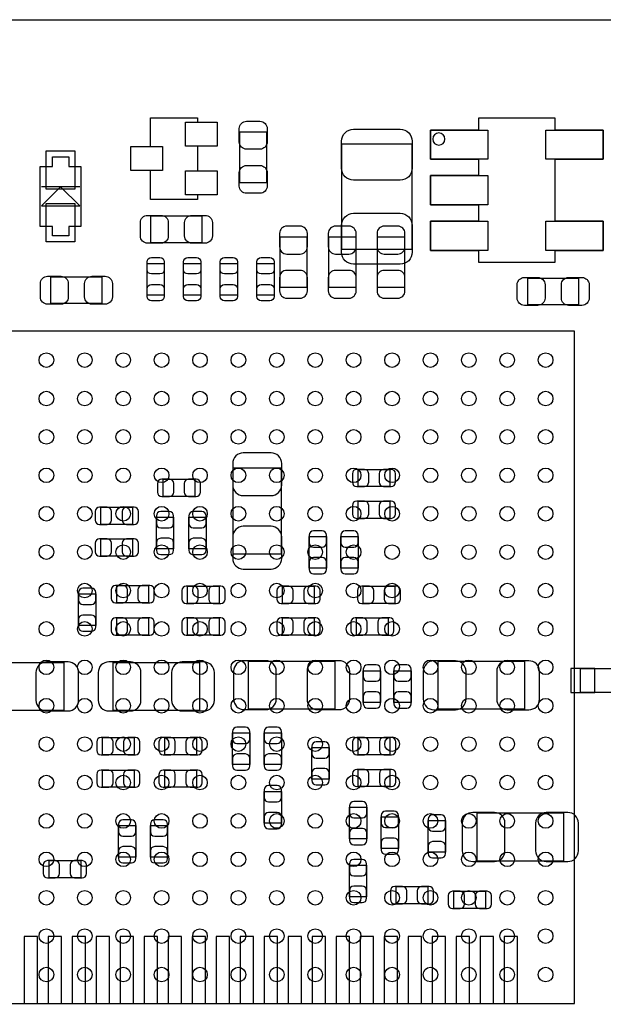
# Model space of a CAD drawing. Extents: x 7.2 to 74.8, y 34 to 67.
# Tile 6 of 7: x 50.1 to 62.3, y 46.5 to 67. Entities that reach past the tile are written whole.
import ezdxf

# ---------------------------------------------------------------- set-up
doc = ezdxf.new("R2010")
doc.units = 0
for name, color, linetype in [('BG_OUTLINE', 3, 'CONTINUOUS'), ('PG_ASSEMBLY_BOTTOM', 140, 'CONTINUOUS'), ('PG_ASSEMBLY_TOP', 140, 'CONTINUOUS'), ('PIN_BOTTOM', 2, 'CONTINUOUS'), ('PIN_TOP', 160, 'CONTINUOUS')]:
    doc.layers.add(name, color=color, linetype=linetype)

msp = doc.modelspace()

# ---------------------------------------------------------------- linework, layer by layer
at = {"layer": 'BG_OUTLINE'}
msp.add_lwpolyline([(74.799952, 55.992776, 0.414214), (72.800972, 53.993796, 0.414214), (74.799952, 51.994816), (74.799952, 33.993836), (23.949152, 33.993836), (23.949152, 37.493956, 0.414214), (23.451312, 37.994336, 0.414214), (22.950932, 37.493956), (22.950932, 33.993836), (7.200392, 33.993836), (7.200392, 51.994816, 0.414214), (9.199372, 53.993796, 0.414214), (7.200392, 55.992776), (7.199884, 66.987928), (74.799952, 66.987928)], format="xyb", close=True, dxfattribs=at)
at = {"layer": 'PG_ASSEMBLY_BOTTOM'}
for points in [[(56.1213, 62.466474), (56.1213, 61.406278), (55.561484, 61.406278), (55.561484, 62.466474)], [(57.1373, 62.466474), (57.1373, 61.406278), (56.577484, 61.406278), (56.577484, 62.466474)], [(58.1533, 62.466474), (58.1533, 61.406278), (57.593484, 61.406278), (57.593484, 62.466474)], [(54.58587, 55.853838), (54.58587, 57.653682), (55.586122, 57.653682), (55.586122, 55.853838)], [(57.847738, 57.26049), (57.187846, 57.26049), (57.187846, 57.620662), (57.847738, 57.620662)], [(53.12664, 57.416446), (53.786532, 57.416446), (53.786532, 57.056274), (53.12664, 57.056274)], [(51.83124, 56.832246), (52.491132, 56.832246), (52.491132, 56.472074), (51.83124, 56.472074)], [(57.847738, 56.60009), (57.187846, 56.60009), (57.187846, 56.960262), (57.847738, 56.960262)], [(52.985162, 55.963566), (52.985162, 56.623458), (53.345334, 56.623458), (53.345334, 55.963566)], [(53.660294, 55.963566), (53.660294, 56.623458), (54.020466, 56.623458), (54.020466, 55.963566)], [(56.169306, 55.56123), (56.169306, 56.221122), (56.529478, 56.221122), (56.529478, 55.56123)], [(56.829706, 55.56123), (56.829706, 56.221122), (57.189878, 56.221122), (57.189878, 55.56123)], [(51.83124, 56.171846), (52.491132, 56.171846), (52.491132, 55.811674), (51.83124, 55.811674)], [(52.161948, 55.201312), (52.82184, 55.201312), (52.82184, 54.84114), (52.161948, 54.84114)], [(53.635656, 55.188612), (54.295548, 55.188612), (54.295548, 54.82844), (53.635656, 54.82844)], [(55.61584, 55.18658), (56.275732, 55.18658), (56.275732, 54.826408), (55.61584, 54.826408)], [(57.952132, 54.826408), (57.29224, 54.826408), (57.29224, 55.18658), (57.952132, 55.18658)], [(51.36261, 54.366414), (51.36261, 55.026306), (51.722782, 55.026306), (51.722782, 54.366414)], [(52.161948, 54.52618), (52.82184, 54.52618), (52.82184, 54.166008), (52.161948, 54.166008)], [(53.635656, 54.52618), (54.295548, 54.52618), (54.295548, 54.166008), (53.635656, 54.166008)], [(56.275732, 54.166008), (55.61584, 54.166008), (55.61584, 54.52618), (56.275732, 54.52618)], [(57.155588, 54.52618), (57.81548, 54.52618), (57.81548, 54.166008), (57.155588, 54.166008)], [(51.056286, 52.599082), (49.256442, 52.599082), (49.256442, 53.599334), (51.056286, 53.599334)], [(53.883814, 52.599082), (52.08397, 52.599082), (52.08397, 53.599334), (53.883814, 53.599334)], [(56.703722, 52.624482), (54.903878, 52.624482), (54.903878, 53.624734), (56.703722, 53.624734)], [(58.855864, 53.621686), (60.655708, 53.621686), (60.655708, 52.621434), (58.855864, 52.621434)], [(57.65673, 53.426106), (57.65673, 52.766214), (57.296558, 52.766214), (57.296558, 53.426106)], [(58.29173, 53.426106), (58.29173, 52.766214), (57.931558, 52.766214), (57.931558, 53.426106)], [(62.821312, 52.973224), (61.82106, 52.973224), (61.82106, 53.473096), (62.821312, 53.473096)], [(54.5719, 51.470814), (54.5719, 52.130706), (54.932072, 52.130706), (54.932072, 51.470814)], [(55.2323, 51.470814), (55.2323, 52.130706), (55.592472, 52.130706), (55.592472, 51.470814)], [(51.862482, 52.032408), (52.522374, 52.032408), (52.522374, 51.672236), (51.862482, 51.672236)], [(53.82006, 51.672236), (53.160168, 51.672236), (53.160168, 52.032408), (53.82006, 52.032408)], [(57.19064, 52.031646), (57.850532, 52.031646), (57.850532, 51.671474), (57.19064, 51.671474)], [(56.583072, 51.825906), (56.583072, 51.166014), (56.2229, 51.166014), (56.2229, 51.825906)], [(51.862482, 51.357276), (52.522374, 51.357276), (52.522374, 50.997104), (51.862482, 50.997104)], [(53.82006, 50.997104), (53.160168, 50.997104), (53.160168, 51.357276), (53.82006, 51.357276)], [(57.19064, 51.371246), (57.850532, 51.371246), (57.850532, 51.011074), (57.19064, 51.011074)], [(55.592472, 50.911506), (55.592472, 50.251614), (55.2323, 50.251614), (55.2323, 50.911506)], [(57.0103, 49.921414), (57.0103, 50.581306), (57.370472, 50.581306), (57.370472, 49.921414)], [(59.666378, 50.461926), (61.466222, 50.461926), (61.466222, 49.461674), (59.666378, 49.461674)], [(58.028586, 50.380646), (58.028586, 49.720754), (57.668414, 49.720754), (57.668414, 50.380646)], [(58.646314, 49.644554), (58.646314, 50.304446), (59.006486, 50.304446), (59.006486, 49.644554)], [(52.559712, 50.200306), (52.559712, 49.540414), (52.19954, 49.540414), (52.19954, 50.200306)], [(53.220112, 50.200306), (53.220112, 49.540414), (52.85994, 49.540414), (52.85994, 50.200306)], [(50.749454, 49.468786), (51.409346, 49.468786), (51.409346, 49.108614), (50.749454, 49.108614)], [(57.00522, 48.714914), (57.00522, 49.374806), (57.365392, 49.374806), (57.365392, 48.714914)], [(57.979564, 48.929036), (58.639456, 48.929036), (58.639456, 48.568864), (57.979564, 48.568864)], [(59.844686, 48.469804), (59.184794, 48.469804), (59.184794, 48.829976), (59.844686, 48.829976)]]:
    msp.add_lwpolyline(points, close=True, dxfattribs=at)
at = {"layer": 'PG_ASSEMBLY_TOP'}
for points in [[(52.861972, 63.244476), (52.861972, 63.84544), (52.45227, 63.84544), (52.45227, 64.345312), (52.861972, 64.345312), (52.861972, 64.946276), (53.842412, 64.946276), (53.842412, 64.853312), (54.252114, 64.853312), (54.252114, 64.35344), (53.842412, 64.35344), (53.842412, 63.837312), (54.252114, 63.837312), (54.252114, 63.33744), (53.842412, 63.33744), (53.842412, 63.244476)], [(59.693556, 64.9351), (59.693556, 64.689736), (58.69686, 64.689736), (58.69686, 64.080136), (59.693556, 64.080136), (59.693556, 63.739776), (58.69686, 63.739776), (58.69686, 63.130176), (59.693556, 63.130176), (59.693556, 62.789816), (58.69686, 62.789816), (58.69686, 62.180216), (59.693556, 62.180216), (59.693556, 61.934852), (61.293756, 61.934852), (61.293756, 62.180216), (62.290452, 62.180216), (62.290452, 62.789816), (61.293756, 62.789816), (61.293756, 64.080136), (62.290452, 64.080136), (62.290452, 64.689736), (61.293756, 64.689736), (61.293756, 64.9351)], [(54.723284, 64.650874), (55.2831, 64.650874), (55.2831, 63.590678), (54.723284, 63.590678)], [(56.849518, 64.39916), (58.30951, 64.39916), (58.30951, 62.199012), (56.849518, 62.199012)], [(51.159918, 64.132968), (51.159918, 63.93307), (51.414934, 63.93307), (51.414934, 62.682882), (51.159918, 62.682882), (51.159918, 62.482984), (50.820066, 62.482984), (50.820066, 62.682882), (50.56505, 62.682882), (50.56505, 63.93307), (50.820066, 63.93307), (50.820066, 64.132968)], [(52.872894, 62.342268), (52.872894, 62.902084), (53.93309, 62.902084), (53.93309, 62.342268)], [(53.151278, 61.25083), (52.791106, 61.25083), (52.791106, 61.910722), (53.151278, 61.910722)], [(53.913278, 61.25083), (53.553106, 61.25083), (53.553106, 61.910722), (53.913278, 61.910722)], [(54.675278, 61.25083), (54.315106, 61.25083), (54.315106, 61.910722), (54.675278, 61.910722)], [(55.437278, 61.25083), (55.077106, 61.25083), (55.077106, 61.910722), (55.437278, 61.910722)], [(51.85029, 61.632084), (51.85029, 61.072268), (50.790094, 61.072268), (50.790094, 61.632084)], [(61.78169, 61.606684), (61.78169, 61.046868), (60.721494, 61.046868), (60.721494, 61.606684)], [(61.694314, 46.496224), (61.694314, 60.496196), (47.694342, 60.496196), (47.694342, 46.496224)]]:
    msp.add_lwpolyline(points, close=True, dxfattribs=at)
msp.add_lwpolyline([(58.995056, 64.501776, 1), (58.741056, 64.501776, 1), (58.995056, 64.501776)], format="xyb", dxfattribs=at)
for points in [[(51.390042, 63.507874), (50.589942, 63.507874)], [(51.390042, 63.108078), (50.989992, 63.507874), (50.589942, 63.108078), (51.390042, 63.108078)]]:
    msp.add_lwpolyline(points, dxfattribs=at)
at = {"layer": 'PIN_BOTTOM'}
for points in [[(55.551324, 62.536324), (55.551324, 62.256416, 0.414846), (55.701438, 62.106302), (55.981346, 62.106302, 0.414846), (56.13146, 62.256416), (56.13146, 62.536324, 0.414846), (55.981346, 62.686438), (55.701438, 62.686438, 0.414846)], [(56.567324, 62.536324), (56.567324, 62.256416, 0.414846), (56.717438, 62.106302), (56.997346, 62.106302, 0.414846), (57.14746, 62.256416), (57.14746, 62.536324, 0.414846), (56.997346, 62.686438), (56.717438, 62.686438, 0.414846)], [(57.583324, 62.536324), (57.583324, 62.256416, 0.414846), (57.733438, 62.106302), (58.013346, 62.106302, 0.414846), (58.16346, 62.256416), (58.16346, 62.536324, 0.414846), (58.013346, 62.686438), (57.733438, 62.686438, 0.414846)], [(56.13146, 61.336428), (56.13146, 61.616336, 0.414846), (55.981346, 61.76645), (55.701438, 61.76645, 0.414846), (55.551324, 61.616336), (55.551324, 61.336428, 0.414846), (55.701438, 61.186314), (55.981346, 61.186314, 0.414846)], [(57.14746, 61.336428), (57.14746, 61.616336, 0.414846), (56.997346, 61.76645), (56.717438, 61.76645, 0.414846), (56.567324, 61.616336), (56.567324, 61.336428, 0.414846), (56.717438, 61.186314), (56.997346, 61.186314, 0.414846)], [(58.16346, 61.336428), (58.16346, 61.616336, 0.414846), (58.013346, 61.76645), (57.733438, 61.76645, 0.414846), (57.583324, 61.616336), (57.583324, 61.336428, 0.414846), (57.733438, 61.186314), (58.013346, 61.186314, 0.414846)], [(54.575964, 57.743852), (54.575964, 57.293764, 0.414414), (54.795928, 57.0738), (55.376064, 57.0738, 0.414414), (55.596028, 57.293764), (55.596028, 57.743852, 0.414414), (55.376064, 57.963816), (54.795928, 57.963816, 0.414414)], [(57.157874, 57.26049), (57.317894, 57.26049, 0.413587), (57.40781, 57.35066), (57.40781, 57.530492, 0.413587), (57.317894, 57.620662), (57.157874, 57.620662, 0.413587), (57.067958, 57.530492), (57.067958, 57.35066, 0.413587)], [(57.87771, 57.620662), (57.71769, 57.620662, 0.413587), (57.627774, 57.530492), (57.627774, 57.35066, 0.413587), (57.71769, 57.26049), (57.87771, 57.26049, 0.413587), (57.967626, 57.35066), (57.967626, 57.530492, 0.413587)], [(53.096668, 57.056274), (53.256688, 57.056274, 0.413587), (53.346604, 57.146444), (53.346604, 57.326276, 0.413587), (53.256688, 57.416446), (53.096668, 57.416446, 0.413587), (53.006752, 57.326276), (53.006752, 57.146444, 0.413587)], [(53.816504, 57.416446), (53.656484, 57.416446, 0.413587), (53.566568, 57.326276), (53.566568, 57.146444, 0.413587), (53.656484, 57.056274), (53.816504, 57.056274, 0.413587), (53.90642, 57.146444), (53.90642, 57.326276, 0.413587)], [(51.801268, 56.472074), (51.961288, 56.472074, 0.413587), (52.051204, 56.562244), (52.051204, 56.742076, 0.413587), (51.961288, 56.832246), (51.801268, 56.832246, 0.413587), (51.711352, 56.742076), (51.711352, 56.562244, 0.413587)], [(52.521104, 56.832246), (52.361084, 56.832246, 0.413587), (52.271168, 56.742076), (52.271168, 56.562244, 0.413587), (52.361084, 56.472074), (52.521104, 56.472074, 0.413587), (52.61102, 56.562244), (52.61102, 56.742076, 0.413587)], [(57.157874, 56.60009), (57.317894, 56.60009, 0.413587), (57.40781, 56.69026), (57.40781, 56.870092, 0.413587), (57.317894, 56.960262), (57.157874, 56.960262, 0.413587), (57.067958, 56.870092), (57.067958, 56.69026, 0.413587)], [(57.87771, 56.960262), (57.71769, 56.960262, 0.413587), (57.627774, 56.870092), (57.627774, 56.69026, 0.413587), (57.71769, 56.60009), (57.87771, 56.60009, 0.413587), (57.967626, 56.69026), (57.967626, 56.870092, 0.413587)], [(52.985162, 56.65343), (52.985162, 56.49341, 0.413587), (53.075332, 56.403494), (53.255164, 56.403494, 0.413587), (53.345334, 56.49341), (53.345334, 56.65343, 0.413587), (53.255164, 56.743346), (53.075332, 56.743346, 0.413587)], [(53.660294, 56.65343), (53.660294, 56.49341, 0.413587), (53.750464, 56.403494), (53.930296, 56.403494, 0.413587), (54.020466, 56.49341), (54.020466, 56.65343, 0.413587), (53.930296, 56.743346), (53.750464, 56.743346, 0.413587)], [(55.596028, 55.763668), (55.596028, 56.213756, 0.414414), (55.376064, 56.43372), (54.795928, 56.43372, 0.414414), (54.575964, 56.213756), (54.575964, 55.763668, 0.414414), (54.795928, 55.543704), (55.376064, 55.543704, 0.414414)], [(56.169306, 56.251094), (56.169306, 56.091074, 0.413587), (56.259476, 56.001158), (56.439308, 56.001158, 0.413587), (56.529478, 56.091074), (56.529478, 56.251094, 0.413587), (56.439308, 56.34101), (56.259476, 56.34101, 0.413587)], [(56.829706, 56.251094), (56.829706, 56.091074, 0.413587), (56.919876, 56.001158), (57.099708, 56.001158, 0.413587), (57.189878, 56.091074), (57.189878, 56.251094, 0.413587), (57.099708, 56.34101), (56.919876, 56.34101, 0.413587)], [(51.801268, 55.811674), (51.961288, 55.811674, 0.413587), (52.051204, 55.901844), (52.051204, 56.081676, 0.413587), (51.961288, 56.171846), (51.801268, 56.171846, 0.413587), (51.711352, 56.081676), (51.711352, 55.901844, 0.413587)], [(52.521104, 56.171846), (52.361084, 56.171846, 0.413587), (52.271168, 56.081676), (52.271168, 55.901844, 0.413587), (52.361084, 55.811674), (52.521104, 55.811674, 0.413587), (52.61102, 55.901844), (52.61102, 56.081676, 0.413587)], [(53.345334, 55.933594), (53.345334, 56.093614, 0.413587), (53.255164, 56.18353), (53.075332, 56.18353, 0.413587), (52.985162, 56.093614), (52.985162, 55.933594, 0.413587), (53.075332, 55.843678), (53.255164, 55.843678, 0.413587)], [(54.020466, 55.933594), (54.020466, 56.093614, 0.413587), (53.930296, 56.18353), (53.750464, 56.18353, 0.413587), (53.660294, 56.093614), (53.660294, 55.933594, 0.413587), (53.750464, 55.843678), (53.930296, 55.843678, 0.413587)], [(56.529478, 55.531258), (56.529478, 55.691278, 0.413587), (56.439308, 55.781194), (56.259476, 55.781194, 0.413587), (56.169306, 55.691278), (56.169306, 55.531258, 0.413587), (56.259476, 55.441342), (56.439308, 55.441342, 0.413587)], [(57.189878, 55.531258), (57.189878, 55.691278, 0.413587), (57.099708, 55.781194), (56.919876, 55.781194, 0.413587), (56.829706, 55.691278), (56.829706, 55.531258, 0.413587), (56.919876, 55.441342), (57.099708, 55.441342, 0.413587)], [(52.131976, 54.84114), (52.291996, 54.84114, 0.413587), (52.381912, 54.93131), (52.381912, 55.111142, 0.413587), (52.291996, 55.201312), (52.131976, 55.201312, 0.413587), (52.04206, 55.111142), (52.04206, 54.93131, 0.413587)], [(52.851812, 55.201312), (52.691792, 55.201312, 0.413587), (52.601876, 55.111142), (52.601876, 54.93131, 0.413587), (52.691792, 54.84114), (52.851812, 54.84114, 0.413587), (52.941728, 54.93131), (52.941728, 55.111142, 0.413587)], [(53.605684, 54.82844), (53.765704, 54.82844, 0.413587), (53.85562, 54.91861), (53.85562, 55.098442, 0.413587), (53.765704, 55.188612), (53.605684, 55.188612, 0.413587), (53.515768, 55.098442), (53.515768, 54.91861, 0.413587)], [(54.32552, 55.188612), (54.1655, 55.188612, 0.413587), (54.075584, 55.098442), (54.075584, 54.91861, 0.413587), (54.1655, 54.82844), (54.32552, 54.82844, 0.413587), (54.415436, 54.91861), (54.415436, 55.098442, 0.413587)], [(55.585868, 54.826408), (55.745888, 54.826408, 0.413587), (55.835804, 54.916578), (55.835804, 55.09641, 0.413587), (55.745888, 55.18658), (55.585868, 55.18658, 0.413587), (55.495952, 55.09641), (55.495952, 54.916578, 0.413587)], [(56.305704, 55.18658), (56.145684, 55.18658, 0.413587), (56.055768, 55.09641), (56.055768, 54.916578, 0.413587), (56.145684, 54.826408), (56.305704, 54.826408, 0.413587), (56.39562, 54.916578), (56.39562, 55.09641, 0.413587)], [(57.262268, 54.826408), (57.422288, 54.826408, 0.413587), (57.512204, 54.916578), (57.512204, 55.09641, 0.413587), (57.422288, 55.18658), (57.262268, 55.18658, 0.413587), (57.172352, 55.09641), (57.172352, 54.916578, 0.413587)], [(57.982104, 55.18658), (57.822084, 55.18658, 0.413587), (57.732168, 55.09641), (57.732168, 54.916578, 0.413587), (57.822084, 54.826408), (57.982104, 54.826408, 0.413587), (58.07202, 54.916578), (58.07202, 55.09641, 0.413587)], [(51.36261, 55.056278), (51.36261, 54.896258, 0.413587), (51.45278, 54.806342), (51.632612, 54.806342, 0.413587), (51.722782, 54.896258), (51.722782, 55.056278, 0.413587), (51.632612, 55.146194), (51.45278, 55.146194, 0.413587)], [(51.722782, 54.336442), (51.722782, 54.496462, 0.413587), (51.632612, 54.586378), (51.45278, 54.586378, 0.413587), (51.36261, 54.496462), (51.36261, 54.336442, 0.413587), (51.45278, 54.246526), (51.632612, 54.246526, 0.413587)], [(52.131976, 54.166008), (52.291996, 54.166008, 0.413587), (52.381912, 54.256178), (52.381912, 54.43601, 0.413587), (52.291996, 54.52618), (52.131976, 54.52618, 0.413587), (52.04206, 54.43601), (52.04206, 54.256178, 0.413587)], [(52.851812, 54.52618), (52.691792, 54.52618, 0.413587), (52.601876, 54.43601), (52.601876, 54.256178, 0.413587), (52.691792, 54.166008), (52.851812, 54.166008, 0.413587), (52.941728, 54.256178), (52.941728, 54.43601, 0.413587)], [(53.605684, 54.166008), (53.765704, 54.166008, 0.413587), (53.85562, 54.256178), (53.85562, 54.43601, 0.413587), (53.765704, 54.52618), (53.605684, 54.52618, 0.413587), (53.515768, 54.43601), (53.515768, 54.256178, 0.413587)], [(54.32552, 54.52618), (54.1655, 54.52618, 0.413587), (54.075584, 54.43601), (54.075584, 54.256178, 0.413587), (54.1655, 54.166008), (54.32552, 54.166008, 0.413587), (54.415436, 54.256178), (54.415436, 54.43601, 0.413587)], [(55.585868, 54.166008), (55.745888, 54.166008, 0.413587), (55.835804, 54.256178), (55.835804, 54.43601, 0.413587), (55.745888, 54.52618), (55.585868, 54.52618, 0.413587), (55.495952, 54.43601), (55.495952, 54.256178, 0.413587)], [(56.305704, 54.52618), (56.145684, 54.52618, 0.413587), (56.055768, 54.43601), (56.055768, 54.256178, 0.413587), (56.145684, 54.166008), (56.305704, 54.166008, 0.413587), (56.39562, 54.256178), (56.39562, 54.43601, 0.413587)], [(57.125616, 54.166008), (57.285636, 54.166008, 0.413587), (57.375552, 54.256178), (57.375552, 54.43601, 0.413587), (57.285636, 54.52618), (57.125616, 54.52618, 0.413587), (57.0357, 54.43601), (57.0357, 54.256178, 0.413587)], [(57.845452, 54.52618), (57.685432, 54.52618, 0.413587), (57.595516, 54.43601), (57.595516, 54.256178, 0.413587), (57.685432, 54.166008), (57.845452, 54.166008, 0.413587), (57.935368, 54.256178), (57.935368, 54.43601, 0.413587)], [(51.146456, 53.60924), (50.696368, 53.60924, 0.414414), (50.476404, 53.389276), (50.476404, 52.80914, 0.414414), (50.696368, 52.589176), (51.146456, 52.589176, 0.414414), (51.36642, 52.80914), (51.36642, 53.389276, 0.414414)], [(51.9938, 52.589176), (52.443888, 52.589176, 0.414414), (52.663852, 52.80914), (52.663852, 53.389276, 0.414414), (52.443888, 53.60924), (51.9938, 53.60924, 0.414414), (51.773836, 53.389276), (51.773836, 52.80914, 0.414414)], [(53.973984, 53.60924), (53.523896, 53.60924, 0.414414), (53.303932, 53.389276), (53.303932, 52.80914, 0.414414), (53.523896, 52.589176), (53.973984, 52.589176, 0.414414), (54.193948, 52.80914), (54.193948, 53.389276, 0.414414)], [(54.813708, 52.614576), (55.263796, 52.614576, 0.414414), (55.48376, 52.83454), (55.48376, 53.414676, 0.414414), (55.263796, 53.63464), (54.813708, 53.63464, 0.414414), (54.593744, 53.414676), (54.593744, 52.83454, 0.414414)], [(56.793892, 53.63464), (56.343804, 53.63464, 0.414414), (56.12384, 53.414676), (56.12384, 52.83454, 0.414414), (56.343804, 52.614576), (56.793892, 52.614576, 0.414414), (57.013856, 52.83454), (57.013856, 53.414676, 0.414414)], [(57.296558, 53.456078), (57.296558, 53.296058, 0.413587), (57.386728, 53.206142), (57.56656, 53.206142, 0.413587), (57.65673, 53.296058), (57.65673, 53.456078, 0.413587), (57.56656, 53.545994), (57.386728, 53.545994, 0.413587)], [(57.931558, 53.456078), (57.931558, 53.296058, 0.413587), (58.021728, 53.206142), (58.20156, 53.206142, 0.413587), (58.29173, 53.296058), (58.29173, 53.456078, 0.413587), (58.20156, 53.545994), (58.021728, 53.545994, 0.413587)], [(58.765694, 52.611528), (59.215782, 52.611528, 0.414414), (59.435746, 52.831492), (59.435746, 53.411628, 0.414414), (59.215782, 53.631592), (58.765694, 53.631592, 0.414414), (58.54573, 53.411628), (58.54573, 52.831492, 0.414414)], [(60.745878, 53.631592), (60.29579, 53.631592, 0.414414), (60.075826, 53.411628), (60.075826, 52.831492, 0.414414), (60.29579, 52.611528), (60.745878, 52.611528, 0.414414), (60.965842, 52.831492), (60.965842, 53.411628, 0.414414)], [(57.65673, 52.736242), (57.65673, 52.896262, 0.413587), (57.56656, 52.986178), (57.386728, 52.986178, 0.413587), (57.296558, 52.896262), (57.296558, 52.736242, 0.413587), (57.386728, 52.646326), (57.56656, 52.646326, 0.413587)], [(58.29173, 52.736242), (58.29173, 52.896262, 0.413587), (58.20156, 52.986178), (58.021728, 52.986178, 0.413587), (57.931558, 52.896262), (57.931558, 52.736242, 0.413587), (58.021728, 52.646326), (58.20156, 52.646326, 0.413587)], [(54.5719, 52.160678), (54.5719, 52.000658, 0.413587), (54.66207, 51.910742), (54.841902, 51.910742, 0.413587), (54.932072, 52.000658), (54.932072, 52.160678, 0.413587), (54.841902, 52.250594), (54.66207, 52.250594, 0.413587)], [(55.2323, 52.160678), (55.2323, 52.000658, 0.413587), (55.32247, 51.910742), (55.502302, 51.910742, 0.413587), (55.592472, 52.000658), (55.592472, 52.160678, 0.413587), (55.502302, 52.250594), (55.32247, 52.250594, 0.413587)], [(51.83251, 51.672236), (51.99253, 51.672236, 0.413587), (52.082446, 51.762406), (52.082446, 51.942238, 0.413587), (51.99253, 52.032408), (51.83251, 52.032408, 0.413587), (51.742594, 51.942238), (51.742594, 51.762406, 0.413587)], [(52.552346, 52.032408), (52.392326, 52.032408, 0.413587), (52.30241, 51.942238), (52.30241, 51.762406, 0.413587), (52.392326, 51.672236), (52.552346, 51.672236, 0.413587), (52.642262, 51.762406), (52.642262, 51.942238, 0.413587)], [(53.130196, 51.672236), (53.290216, 51.672236, 0.413587), (53.380132, 51.762406), (53.380132, 51.942238, 0.413587), (53.290216, 52.032408), (53.130196, 52.032408, 0.413587), (53.04028, 51.942238), (53.04028, 51.762406, 0.413587)], [(53.850032, 52.032408), (53.690012, 52.032408, 0.413587), (53.600096, 51.942238), (53.600096, 51.762406, 0.413587), (53.690012, 51.672236), (53.850032, 51.672236, 0.413587), (53.939948, 51.762406), (53.939948, 51.942238, 0.413587)], [(56.2229, 51.855878), (56.2229, 51.695858, 0.413587), (56.31307, 51.605942), (56.492902, 51.605942, 0.413587), (56.583072, 51.695858), (56.583072, 51.855878, 0.413587), (56.492902, 51.945794), (56.31307, 51.945794, 0.413587)], [(57.160668, 51.671474), (57.320688, 51.671474, 0.413587), (57.410604, 51.761644), (57.410604, 51.941476, 0.413587), (57.320688, 52.031646), (57.160668, 52.031646, 0.413587), (57.070752, 51.941476), (57.070752, 51.761644, 0.413587)], [(57.880504, 52.031646), (57.720484, 52.031646, 0.413587), (57.630568, 51.941476), (57.630568, 51.761644, 0.413587), (57.720484, 51.671474), (57.880504, 51.671474, 0.413587), (57.97042, 51.761644), (57.97042, 51.941476, 0.413587)], [(54.932072, 51.440842), (54.932072, 51.600862, 0.413587), (54.841902, 51.690778), (54.66207, 51.690778, 0.413587), (54.5719, 51.600862), (54.5719, 51.440842, 0.413587), (54.66207, 51.350926), (54.841902, 51.350926, 0.413587)], [(55.592472, 51.440842), (55.592472, 51.600862, 0.413587), (55.502302, 51.690778), (55.32247, 51.690778, 0.413587), (55.2323, 51.600862), (55.2323, 51.440842, 0.413587), (55.32247, 51.350926), (55.502302, 51.350926, 0.413587)], [(51.83251, 50.997104), (51.99253, 50.997104, 0.413587), (52.082446, 51.087274), (52.082446, 51.267106, 0.413587), (51.99253, 51.357276), (51.83251, 51.357276, 0.413587), (51.742594, 51.267106), (51.742594, 51.087274, 0.413587)], [(52.552346, 51.357276), (52.392326, 51.357276, 0.413587), (52.30241, 51.267106), (52.30241, 51.087274, 0.413587), (52.392326, 50.997104), (52.552346, 50.997104, 0.413587), (52.642262, 51.087274), (52.642262, 51.267106, 0.413587)], [(53.130196, 50.997104), (53.290216, 50.997104, 0.413587), (53.380132, 51.087274), (53.380132, 51.267106, 0.413587), (53.290216, 51.357276), (53.130196, 51.357276, 0.413587), (53.04028, 51.267106), (53.04028, 51.087274, 0.413587)], [(53.850032, 51.357276), (53.690012, 51.357276, 0.413587), (53.600096, 51.267106), (53.600096, 51.087274, 0.413587), (53.690012, 50.997104), (53.850032, 50.997104, 0.413587), (53.939948, 51.087274), (53.939948, 51.267106, 0.413587)], [(56.583072, 51.136042), (56.583072, 51.296062, 0.413587), (56.492902, 51.385978), (56.31307, 51.385978, 0.413587), (56.2229, 51.296062), (56.2229, 51.136042, 0.413587), (56.31307, 51.046126), (56.492902, 51.046126, 0.413587)], [(57.160668, 51.011074), (57.320688, 51.011074, 0.413587), (57.410604, 51.101244), (57.410604, 51.281076, 0.413587), (57.320688, 51.371246), (57.160668, 51.371246, 0.413587), (57.070752, 51.281076), (57.070752, 51.101244, 0.413587)], [(57.880504, 51.371246), (57.720484, 51.371246, 0.413587), (57.630568, 51.281076), (57.630568, 51.101244, 0.413587), (57.720484, 51.011074), (57.880504, 51.011074, 0.413587), (57.97042, 51.101244), (57.97042, 51.281076, 0.413587)], [(55.2323, 50.941478), (55.2323, 50.781458, 0.413587), (55.32247, 50.691542), (55.502302, 50.691542, 0.413587), (55.592472, 50.781458), (55.592472, 50.941478, 0.413587), (55.502302, 51.031394), (55.32247, 51.031394, 0.413587)], [(57.0103, 50.611278), (57.0103, 50.451258, 0.413587), (57.10047, 50.361342), (57.280302, 50.361342, 0.413587), (57.370472, 50.451258), (57.370472, 50.611278, 0.413587), (57.280302, 50.701194), (57.10047, 50.701194, 0.413587)], [(55.592472, 50.221642), (55.592472, 50.381662, 0.413587), (55.502302, 50.471578), (55.32247, 50.471578, 0.413587), (55.2323, 50.381662), (55.2323, 50.221642, 0.413587), (55.32247, 50.131726), (55.502302, 50.131726, 0.413587)], [(57.668414, 50.410618), (57.668414, 50.250598, 0.413587), (57.758584, 50.160682), (57.938416, 50.160682, 0.413587), (58.028586, 50.250598), (58.028586, 50.410618, 0.413587), (57.938416, 50.500534), (57.758584, 50.500534, 0.413587)], [(59.576208, 49.451768), (60.026296, 49.451768, 0.414414), (60.24626, 49.671732), (60.24626, 50.251868, 0.414414), (60.026296, 50.471832), (59.576208, 50.471832, 0.414414), (59.356244, 50.251868), (59.356244, 49.671732, 0.414414)], [(61.556392, 50.471832), (61.106304, 50.471832, 0.414414), (60.88634, 50.251868), (60.88634, 49.671732, 0.414414), (61.106304, 49.451768), (61.556392, 49.451768, 0.414414), (61.776356, 49.671732), (61.776356, 50.251868, 0.414414)], [(52.19954, 50.230278), (52.19954, 50.070258, 0.413587), (52.28971, 49.980342), (52.469542, 49.980342, 0.413587), (52.559712, 50.070258), (52.559712, 50.230278, 0.413587), (52.469542, 50.320194), (52.28971, 50.320194, 0.413587)], [(52.85994, 50.230278), (52.85994, 50.070258, 0.413587), (52.95011, 49.980342), (53.129942, 49.980342, 0.413587), (53.220112, 50.070258), (53.220112, 50.230278, 0.413587), (53.129942, 50.320194), (52.95011, 50.320194, 0.413587)], [(58.646314, 50.334418), (58.646314, 50.174398, 0.413587), (58.736484, 50.084482), (58.916316, 50.084482, 0.413587), (59.006486, 50.174398), (59.006486, 50.334418, 0.413587), (58.916316, 50.424334), (58.736484, 50.424334, 0.413587)], [(57.370472, 49.891442), (57.370472, 50.051462, 0.413587), (57.280302, 50.141378), (57.10047, 50.141378, 0.413587), (57.0103, 50.051462), (57.0103, 49.891442, 0.413587), (57.10047, 49.801526), (57.280302, 49.801526, 0.413587)], [(58.028586, 49.690782), (58.028586, 49.850802, 0.413587), (57.938416, 49.940718), (57.758584, 49.940718, 0.413587), (57.668414, 49.850802), (57.668414, 49.690782, 0.413587), (57.758584, 49.600866), (57.938416, 49.600866, 0.413587)], [(59.006486, 49.614582), (59.006486, 49.774602, 0.413587), (58.916316, 49.864518), (58.736484, 49.864518, 0.413587), (58.646314, 49.774602), (58.646314, 49.614582, 0.413587), (58.736484, 49.524666), (58.916316, 49.524666, 0.413587)], [(52.559712, 49.510442), (52.559712, 49.670462, 0.413587), (52.469542, 49.760378), (52.28971, 49.760378, 0.413587), (52.19954, 49.670462), (52.19954, 49.510442, 0.413587), (52.28971, 49.420526), (52.469542, 49.420526, 0.413587)], [(53.220112, 49.510442), (53.220112, 49.670462, 0.413587), (53.129942, 49.760378), (52.95011, 49.760378, 0.413587), (52.85994, 49.670462), (52.85994, 49.510442, 0.413587), (52.95011, 49.420526), (53.129942, 49.420526, 0.413587)], [(50.719482, 49.108614), (50.879502, 49.108614, 0.413587), (50.969418, 49.198784), (50.969418, 49.378616, 0.413587), (50.879502, 49.468786), (50.719482, 49.468786, 0.413587), (50.629566, 49.378616), (50.629566, 49.198784, 0.413587)], [(51.439318, 49.468786), (51.279298, 49.468786, 0.413587), (51.189382, 49.378616), (51.189382, 49.198784, 0.413587), (51.279298, 49.108614), (51.439318, 49.108614, 0.413587), (51.529234, 49.198784), (51.529234, 49.378616, 0.413587)], [(57.00522, 49.404778), (57.00522, 49.244758, 0.413587), (57.09539, 49.154842), (57.275222, 49.154842, 0.413587), (57.365392, 49.244758), (57.365392, 49.404778, 0.413587), (57.275222, 49.494694), (57.09539, 49.494694, 0.413587)], [(57.365392, 48.684942), (57.365392, 48.844962, 0.413587), (57.275222, 48.934878), (57.09539, 48.934878, 0.413587), (57.00522, 48.844962), (57.00522, 48.684942, 0.413587), (57.09539, 48.595026), (57.275222, 48.595026, 0.413587)], [(57.949592, 48.568864), (58.109612, 48.568864, 0.413587), (58.199528, 48.659034), (58.199528, 48.838866, 0.413587), (58.109612, 48.929036), (57.949592, 48.929036, 0.413587), (57.859676, 48.838866), (57.859676, 48.659034, 0.413587)], [(58.669428, 48.929036), (58.509408, 48.929036, 0.413587), (58.419492, 48.838866), (58.419492, 48.659034, 0.413587), (58.509408, 48.568864), (58.669428, 48.568864, 0.413587), (58.759344, 48.659034), (58.759344, 48.838866, 0.413587)], [(59.154822, 48.469804), (59.314842, 48.469804, 0.413587), (59.404758, 48.559974), (59.404758, 48.739806, 0.413587), (59.314842, 48.829976), (59.154822, 48.829976, 0.413587), (59.064906, 48.739806), (59.064906, 48.559974, 0.413587)], [(59.874658, 48.829976), (59.714638, 48.829976, 0.413587), (59.624722, 48.739806), (59.624722, 48.559974, 0.413587), (59.714638, 48.469804), (59.874658, 48.469804, 0.413587), (59.964574, 48.559974), (59.964574, 48.739806, 0.413587)]]:
    msp.add_lwpolyline(points, format="xyb", close=True, dxfattribs=at)
for points in [[(61.621035, 52.973097), (62.121161, 52.973097), (62.121161, 53.473223), (61.621035, 53.473223)], [(50.509932, 47.8917), (50.230532, 47.8917), (50.230532, 46.4947), (50.509932, 46.4947)], [(51.009804, 47.8917), (50.730404, 47.8917), (50.730404, 46.4947), (51.009804, 46.4947)], [(51.509676, 47.8917), (51.230276, 47.8917), (51.230276, 46.4947), (51.509676, 46.4947)], [(52.009548, 47.8917), (51.730148, 47.8917), (51.730148, 46.4947), (52.009548, 46.4947)], [(52.50942, 47.8917), (52.23002, 47.8917), (52.23002, 46.4947), (52.50942, 46.4947)], [(53.009292, 47.8917), (52.729892, 47.8917), (52.729892, 46.4947), (53.009292, 46.4947)], [(53.509164, 47.8917), (53.229764, 47.8917), (53.229764, 46.4947), (53.509164, 46.4947)], [(54.009036, 47.8917), (53.729636, 47.8917), (53.729636, 46.4947), (54.009036, 46.4947)], [(54.508908, 47.8917), (54.229508, 47.8917), (54.229508, 46.4947), (54.508908, 46.4947)], [(55.00878, 47.8917), (54.72938, 47.8917), (54.72938, 46.4947), (55.00878, 46.4947)], [(55.508652, 47.8917), (55.229252, 47.8917), (55.229252, 46.4947), (55.508652, 46.4947)], [(56.008524, 47.8917), (55.729124, 47.8917), (55.729124, 46.4947), (56.008524, 46.4947)], [(56.508396, 47.8917), (56.228996, 47.8917), (56.228996, 46.4947), (56.508396, 46.4947)], [(57.008268, 47.8917), (56.728868, 47.8917), (56.728868, 46.4947), (57.008268, 46.4947)], [(57.50814, 47.8917), (57.22874, 47.8917), (57.22874, 46.4947), (57.50814, 46.4947)], [(58.008012, 47.8917), (57.728612, 47.8917), (57.728612, 46.4947), (58.008012, 46.4947)], [(58.507884, 47.8917), (58.228484, 47.8917), (58.228484, 46.4947), (58.507884, 46.4947)], [(59.007756, 47.8917), (58.728356, 47.8917), (58.728356, 46.4947), (59.007756, 46.4947)], [(59.507628, 47.8917), (59.228228, 47.8917), (59.228228, 46.4947), (59.507628, 46.4947)], [(60.0075, 47.8917), (59.7281, 47.8917), (59.7281, 46.4947), (60.0075, 46.4947)], [(60.507372, 47.8917), (60.227972, 47.8917), (60.227972, 46.4947), (60.507372, 46.4947)]]:
    msp.add_lwpolyline(points, close=True, dxfattribs=at)
at = {"layer": 'PIN_TOP'}
for points in [[(54.252114, 64.35344), (53.592222, 64.35344), (53.592222, 64.853312), (54.252114, 64.853312)], [(58.69686, 64.689736), (59.89066, 64.689736), (59.89066, 64.080136), (58.69686, 64.080136)], [(61.096652, 64.689736), (62.290452, 64.689736), (62.290452, 64.080136), (61.096652, 64.080136)], [(50.690018, 64.257936), (51.289966, 64.257936), (51.289966, 63.457836), (50.690018, 63.457836)], [(53.112162, 63.84544), (52.45227, 63.84544), (52.45227, 64.345312), (53.112162, 64.345312)], [(54.252114, 63.33744), (53.592222, 63.33744), (53.592222, 63.837312), (54.252114, 63.837312)], [(58.69686, 63.739776), (59.89066, 63.739776), (59.89066, 63.130176), (58.69686, 63.130176)], [(50.690018, 63.158116), (51.289966, 63.158116), (51.289966, 62.358016), (50.690018, 62.358016)], [(58.69686, 62.789816), (59.89066, 62.789816), (59.89066, 62.180216), (58.69686, 62.180216)], [(61.096652, 62.789816), (62.290452, 62.789816), (62.290452, 62.180216), (61.096652, 62.180216)]]:
    msp.add_lwpolyline(points, close=True, dxfattribs=at)
for points in [[(55.29326, 64.720724), (55.29326, 64.440816, -0.414846), (55.143146, 64.290702), (54.863238, 64.290702, -0.414846), (54.713124, 64.440816), (54.713124, 64.720724, -0.414846), (54.863238, 64.870838), (55.143146, 64.870838, -0.414846)], [(58.31459, 64.454024), (58.31459, 63.894208, -0.414709), (58.0644, 63.644018), (57.094628, 63.644018, -0.414709), (56.844438, 63.894208), (56.844438, 64.454024, -0.414709), (57.094628, 64.704214), (58.0644, 64.704214, -0.414709)], [(54.713124, 63.520828), (54.713124, 63.800736, -0.414846), (54.863238, 63.95085), (55.143146, 63.95085, -0.414846), (55.29326, 63.800736), (55.29326, 63.520828, -0.414846), (55.143146, 63.370714), (54.863238, 63.370714, -0.414846)], [(52.803044, 62.912244), (53.082952, 62.912244, -0.414846), (53.233066, 62.76213), (53.233066, 62.482222, -0.414846), (53.082952, 62.332108), (52.803044, 62.332108, -0.414846), (52.65293, 62.482222), (52.65293, 62.76213, -0.414846)], [(54.00294, 62.332108), (53.723032, 62.332108, -0.414846), (53.572918, 62.482222), (53.572918, 62.76213, -0.414846), (53.723032, 62.912244), (54.00294, 62.912244, -0.414846), (54.153054, 62.76213), (54.153054, 62.482222, -0.414846)], [(56.844438, 62.144148), (56.844438, 62.703964, -0.414709), (57.094628, 62.954154), (58.0644, 62.954154, -0.414709), (58.31459, 62.703964), (58.31459, 62.144148, -0.414709), (58.0644, 61.893958), (57.094628, 61.893958, -0.414709)], [(53.151278, 61.940694), (53.151278, 61.780674, -0.413587), (53.061108, 61.690758), (52.881276, 61.690758, -0.413587), (52.791106, 61.780674), (52.791106, 61.940694, -0.413587), (52.881276, 62.03061), (53.061108, 62.03061, -0.413587)], [(53.913278, 61.940694), (53.913278, 61.780674, -0.413587), (53.823108, 61.690758), (53.643276, 61.690758, -0.413587), (53.553106, 61.780674), (53.553106, 61.940694, -0.413587), (53.643276, 62.03061), (53.823108, 62.03061, -0.413587)], [(54.675278, 61.940694), (54.675278, 61.780674, -0.413587), (54.585108, 61.690758), (54.405276, 61.690758, -0.413587), (54.315106, 61.780674), (54.315106, 61.940694, -0.413587), (54.405276, 62.03061), (54.585108, 62.03061, -0.413587)], [(55.437278, 61.940694), (55.437278, 61.780674, -0.413587), (55.347108, 61.690758), (55.167276, 61.690758, -0.413587), (55.077106, 61.780674), (55.077106, 61.940694, -0.413587), (55.167276, 62.03061), (55.347108, 62.03061, -0.413587)], [(50.720244, 61.642244), (51.000152, 61.642244, -0.414846), (51.150266, 61.49213), (51.150266, 61.212222, -0.414846), (51.000152, 61.062108), (50.720244, 61.062108, -0.414846), (50.57013, 61.212222), (50.57013, 61.49213, -0.414846)], [(51.92014, 61.062108), (51.640232, 61.062108, -0.414846), (51.490118, 61.212222), (51.490118, 61.49213, -0.414846), (51.640232, 61.642244), (51.92014, 61.642244, -0.414846), (52.070254, 61.49213), (52.070254, 61.212222, -0.414846)], [(60.651644, 61.616844), (60.931552, 61.616844, -0.414846), (61.081666, 61.46673), (61.081666, 61.186822, -0.414846), (60.931552, 61.036708), (60.651644, 61.036708, -0.414846), (60.50153, 61.186822), (60.50153, 61.46673, -0.414846)], [(61.85154, 61.036708), (61.571632, 61.036708, -0.414846), (61.421518, 61.186822), (61.421518, 61.46673, -0.414846), (61.571632, 61.616844), (61.85154, 61.616844, -0.414846), (62.001654, 61.46673), (62.001654, 61.186822, -0.414846)], [(52.791106, 61.220858), (52.791106, 61.380878, -0.413587), (52.881276, 61.470794), (53.061108, 61.470794, -0.413587), (53.151278, 61.380878), (53.151278, 61.220858, -0.413587), (53.061108, 61.130942), (52.881276, 61.130942, -0.413587)], [(53.553106, 61.220858), (53.553106, 61.380878, -0.413587), (53.643276, 61.470794), (53.823108, 61.470794, -0.413587), (53.913278, 61.380878), (53.913278, 61.220858, -0.413587), (53.823108, 61.130942), (53.643276, 61.130942, -0.413587)], [(54.315106, 61.220858), (54.315106, 61.380878, -0.413587), (54.405276, 61.470794), (54.585108, 61.470794, -0.413587), (54.675278, 61.380878), (54.675278, 61.220858, -0.413587), (54.585108, 61.130942), (54.405276, 61.130942, -0.413587)], [(55.077106, 61.220858), (55.077106, 61.380878, -0.413587), (55.167276, 61.470794), (55.347108, 61.470794, -0.413587), (55.437278, 61.380878), (55.437278, 61.220858, -0.413587), (55.347108, 61.130942), (55.167276, 61.130942, -0.413587)]]:
    msp.add_lwpolyline(points, format="xyb", close=True, dxfattribs=at)
for centre in [(50.694336, 59.896248), (51.494436, 59.896248), (52.294282, 59.896248), (53.094382, 59.896248), (53.894228, 59.896248), (54.694328, 59.896248), (55.494428, 59.896248), (56.294274, 59.896248), (57.094374, 59.896248), (57.89422, 59.896248), (58.69432, 59.896248), (59.49442, 59.896248), (60.294266, 59.896248), (61.094366, 59.896248), (50.694336, 59.096148), (51.494436, 59.096148), (52.294282, 59.096148), (53.094382, 59.096148), (53.894228, 59.096148), (54.694328, 59.096148), (55.494428, 59.096148), (56.294274, 59.096148), (57.094374, 59.096148), (57.89422, 59.096148), (58.69432, 59.096148), (59.49442, 59.096148), (60.294266, 59.096148), (61.094366, 59.096148), (50.694336, 58.296302), (51.494436, 58.296302), (52.294282, 58.296302), (53.094382, 58.296302), (53.894228, 58.296302), (54.694328, 58.296302), (55.494428, 58.296302), (56.294274, 58.296302), (57.094374, 58.296302), (57.89422, 58.296302), (58.69432, 58.296302), (59.49442, 58.296302), (60.294266, 58.296302), (61.094366, 58.296302), (50.694336, 57.496202), (51.494436, 57.496202), (52.294282, 57.496202), (53.094382, 57.496202), (53.894228, 57.496202), (54.694328, 57.496202), (55.494428, 57.496202), (56.294274, 57.496202), (57.094374, 57.496202), (57.89422, 57.496202), (58.69432, 57.496202), (59.49442, 57.496202), (60.294266, 57.496202), (61.094366, 57.496202), (50.694336, 56.696102), (51.494436, 56.696102), (52.294282, 56.696102), (53.094382, 56.696102), (53.894228, 56.696102), (54.694328, 56.696102), (55.494428, 56.696102), (56.294274, 56.696102), (57.094374, 56.696102), (57.89422, 56.696102), (58.69432, 56.696102), (59.49442, 56.696102), (60.294266, 56.696102), (61.094366, 56.696102), (50.694336, 55.896256), (51.494436, 55.896256), (52.294282, 55.896256), (53.094382, 55.896256), (53.894228, 55.896256), (54.694328, 55.896256), (55.494428, 55.896256), (56.294274, 55.896256), (57.094374, 55.896256), (57.89422, 55.896256), (58.69432, 55.896256), (59.49442, 55.896256), (60.294266, 55.896256), (61.094366, 55.896256), (50.694336, 55.096156), (51.494436, 55.096156), (52.294282, 55.096156), (53.094382, 55.096156), (53.894228, 55.096156), (54.694328, 55.096156), (55.494428, 55.096156), (56.294274, 55.096156), (57.094374, 55.096156), (57.89422, 55.096156), (58.69432, 55.096156), (59.49442, 55.096156), (60.294266, 55.096156), (61.094366, 55.096156), (50.694336, 54.29631), (51.494436, 54.29631), (52.294282, 54.29631), (53.094382, 54.29631), (53.894228, 54.29631), (54.694328, 54.29631), (55.494428, 54.29631), (56.294274, 54.29631), (57.094374, 54.29631), (57.89422, 54.29631), (58.69432, 54.29631), (59.49442, 54.29631), (60.294266, 54.29631), (61.094366, 54.29631), (50.694336, 53.49621), (51.494436, 53.49621), (52.294282, 53.49621), (53.094382, 53.49621), (53.894228, 53.49621), (54.694328, 53.49621), (55.494428, 53.49621), (56.294274, 53.49621), (57.094374, 53.49621), (57.89422, 53.49621), (58.69432, 53.49621), (59.49442, 53.49621), (60.294266, 53.49621), (61.094366, 53.49621), (50.694336, 52.69611), (51.494436, 52.69611), (52.294282, 52.69611), (53.094382, 52.69611), (53.894228, 52.69611), (54.694328, 52.69611), (55.494428, 52.69611), (56.294274, 52.69611), (57.094374, 52.69611), (57.89422, 52.69611), (58.69432, 52.69611), (59.49442, 52.69611), (60.294266, 52.69611), (61.094366, 52.69611), (50.694336, 51.896264), (51.494436, 51.896264), (52.294282, 51.896264), (53.094382, 51.896264), (53.894228, 51.896264), (54.694328, 51.896264), (55.494428, 51.896264), (56.294274, 51.896264), (57.094374, 51.896264), (57.89422, 51.896264), (58.69432, 51.896264), (59.49442, 51.896264), (60.294266, 51.896264), (61.094366, 51.896264), (50.694336, 51.096164), (51.494436, 51.096164), (52.294282, 51.096164), (53.094382, 51.096164), (53.894228, 51.096164), (54.694328, 51.096164), (55.494428, 51.096164), (56.294274, 51.096164), (57.094374, 51.096164), (57.89422, 51.096164), (58.69432, 51.096164), (59.49442, 51.096164), (60.294266, 51.096164), (61.094366, 51.096164), (50.694336, 50.296318), (51.494436, 50.296318), (52.294282, 50.296318), (53.094382, 50.296318), (53.894228, 50.296318), (54.694328, 50.296318), (55.494428, 50.296318), (56.294274, 50.296318), (57.094374, 50.296318), (57.89422, 50.296318), (58.69432, 50.296318), (59.49442, 50.296318), (60.294266, 50.296318), (61.094366, 50.296318), (50.694336, 49.496218), (51.494436, 49.496218), (52.294282, 49.496218), (53.094382, 49.496218), (53.894228, 49.496218), (54.694328, 49.496218), (55.494428, 49.496218), (56.294274, 49.496218), (57.094374, 49.496218), (57.89422, 49.496218), (58.69432, 49.496218), (59.49442, 49.496218), (60.294266, 49.496218), (61.094366, 49.496218), (50.694336, 48.696118), (51.494436, 48.696118), (52.294282, 48.696118), (53.094382, 48.696118), (53.894228, 48.696118), (54.694328, 48.696118), (55.494428, 48.696118), (56.294274, 48.696118), (57.094374, 48.696118), (57.89422, 48.696118), (58.69432, 48.696118), (59.49442, 48.696118), (60.294266, 48.696118), (61.094366, 48.696118), (50.694336, 47.896272), (51.494436, 47.896272), (52.294282, 47.896272), (53.094382, 47.896272), (53.894228, 47.896272), (54.694328, 47.896272), (55.494428, 47.896272), (56.294274, 47.896272), (57.094374, 47.896272), (57.89422, 47.896272), (58.69432, 47.896272), (59.49442, 47.896272), (60.294266, 47.896272), (61.094366, 47.896272), (50.694336, 47.096172), (51.494436, 47.096172), (52.294282, 47.096172), (53.094382, 47.096172), (53.894228, 47.096172), (54.694328, 47.096172), (55.494428, 47.096172), (56.294274, 47.096172), (57.094374, 47.096172), (57.89422, 47.096172), (58.69432, 47.096172), (59.49442, 47.096172), (60.294266, 47.096172), (61.094366, 47.096172)]:
    msp.add_circle(centre, 0.1524, dxfattribs=at)

doc.saveas('drawing.dxf')
